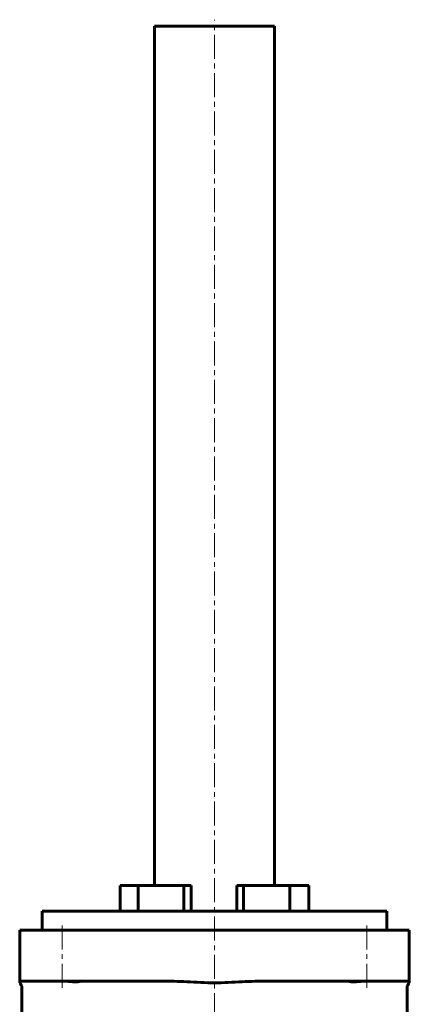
# Model space of a CAD drawing. Header units: millimetres. Extents: x -255 to 255, y -688 to 690.
# Tile 4 of 4: x -61 to 61, y 381 to 690. Entities that reach past the tile are written whole.
import ezdxf

# ---------------------------------------------------------------- set-up
doc = ezdxf.new("R2010")
doc.units = ezdxf.units.MM
doc.linetypes.add('K5LT_AXLED', pattern=[12, 7.5, -1.5, 1.5, -1.5])
doc.linetypes.add('K5LT_BASIC', pattern=[0])
doc.layers.add('Системный слой (1)', color=7, linetype='Continuous', true_color=0x6c6c6c)

# ---------------------------------------------------------------- blocks, each defined once
blk = doc.blocks.new('U16')
at = {"layer": 'Системный слой (1)', "color": 143, "linetype": 'K5LT_BASIC', "lineweight": 60, "true_color": 0x33acca}
for p, q in [((-54, 410.5), (0, 410.5)), ((0, 410.5), (54, 410.5))]:
    blk.add_line(p, q, dxfattribs=at)

msp = doc.modelspace()

# ---------------------------------------------------------------- linework, layer by layer
at = {"layer": 'Системный слой (1)', "color": 143, "linetype": 'K5LT_BASIC', "lineweight": 60, "true_color": 0x33acca}
for p, q in [((-18.75, 418.5), (-18.75, 687.5)), ((18.75, 687.5), (-18.75, 687.5)), ((18.75, 418.5), (18.75, 687.5)), ((-29.5, 418.5), (-23.87, 418.5)), ((-29.5, 410.5), (-29.5, 418.5)), ((-23.87, 410.5), (-23.87, 418.5)), ((-23.87, 418.5), (-9.6, 418.5)), ((-9.6, 410.5), (-9.6, 418.5)), ((-9.6, 418.5), (-7.33, 418.5)), ((-7.33, 410.5), (-7.33, 418.5)), ((6.95, 410.5), (6.95, 418.5)), ((6.95, 418.5), (9.12, 418.5)), ((9.12, 418.5), (23.56, 418.5)), ((9.12, 410.5), (9.12, 418.5)), ((23.56, 418.5), (29.5, 418.5)), ((23.56, 410.5), (23.56, 418.5)), ((29.5, 410.5), (29.5, 418.5)), ((-54, 404.5), (-54, 410.5)), ((54, 404.5), (54, 410.5)), ((-48, 404.5), (-61, 404.5)), ((-61, 388.5), (-61, 404.5)), ((-48, 404.5), (48, 404.5)), ((61, 404.5), (48, 404.5)), ((61, 388.5), (61, 404.5)), ((-48, 388.5), (-61, 388.5)), ((-61, 388.5), (-61, 388.02)), ((-48, 388.5), (-12.64, 388.5)), ((12.64, 388.5), (48, 388.5)), ((61, 388.5), (48, 388.5)), ((61, 388.5), (61, 388.02)), ((-60.3, 376.01), (-60.3, 386.5)), ((60.3, 376.01), (60.3, 386.5))]:
    msp.add_line(p, q, dxfattribs=at)
at = {"layer": 'Системный слой (1)', "color": 30, "linetype": 'K5LT_AXLED', "lineweight": 18, "true_color": 0xff8000}
for p, q in [((0, 353.25), (0, 689.5)), ((-47.73, 386.5), (-47.73, 406.5)), ((47.73, 386.5), (47.73, 406.5))]:
    msp.add_line(p, q, dxfattribs=at)
at = {"layer": 'Системный слой (1)', "color": 143, "linetype": 'K5LT_BASIC', "lineweight": 60, "true_color": 0x33acca}
for centre, start, end in [((-62.3, 386.5), 0, 49.6048), ((62.3, 386.5), 130.3951, 180)]:
    msp.add_arc(centre, 2, start, end, dxfattribs=at)
for points, knots in [([(-41.98, 388.5), (-42.09, 388.5), (-42.24, 388.47), (-42.64, 388.4), (-42.91, 388.35), (-43.3, 388.34), (-43.34, 388.34), (-43.41, 388.34), (-43.43, 388.33), (-43.46, 388.33), (-43.48, 388.33), (-43.51, 388.33), (-43.53, 388.33), (-43.57, 388.34), (-43.6, 388.34), (-43.71, 388.34), (-43.8, 388.34), (-44.03, 388.35), (-44.17, 388.36), (-44.71, 388.41), (-45.13, 388.46), (-45.73, 388.5), (-45.88, 388.5), (-46.03, 388.5)], [0.3541536, 0.3541536, 0.3541536, 0.3541536, 0.4414773, 0.4414773, 0.5326725, 0.5326725, 0.5438932, 0.5438932, 0.549057, 0.549057, 0.5530461, 0.5530461, 0.5573463, 0.5573463, 0.5641238, 0.5641238, 0.5852769, 0.5852769, 0.6181184, 0.6181184, 0.7076596, 0.7076596, 0.7391016, 0.7391016, 0.7391016, 0.7391016]), ([(12.64, 388.5), (11.38, 388.5), (9.87, 388.44), (7.27, 388.31), (5.79, 388.21), (2.83, 388.07), (1.35, 388.02), (-1.35, 388.02), (-2.83, 388.07), (-5.79, 388.21), (-7.27, 388.31), (-9.87, 388.44), (-11.38, 388.5), (-12.64, 388.5)], [-5.14289, -5.14289, -5.14289, -5.14289, -4.765321, -4.765321, -4.360905, -4.360905, -3.95649, -3.95649, -3.552074, -3.552074, -3.147659, -3.147659, -2.770089, -2.770089, -2.770089, -2.770089]), ([(46.03, 388.5), (45.66, 388.5), (45.28, 388.47), (44.52, 388.4), (44.12, 388.35), (43.68, 388.34), (43.63, 388.34), (43.57, 388.34), (43.55, 388.33), (43.51, 388.33), (43.49, 388.33), (43.46, 388.33), (43.44, 388.33), (43.4, 388.34), (43.38, 388.34), (43.27, 388.34), (43.19, 388.34), (43.01, 388.35), (42.9, 388.36), (42.52, 388.41), (42.3, 388.46), (42.07, 388.5), (42.02, 388.5), (41.98, 388.5)], [0.3541536, 0.3541536, 0.3541536, 0.3541536, 0.4414773, 0.4414773, 0.5326725, 0.5326725, 0.5438932, 0.5438932, 0.549057, 0.549057, 0.5530461, 0.5530461, 0.5573463, 0.5573463, 0.5641238, 0.5641238, 0.5852769, 0.5852769, 0.6181184, 0.6181184, 0.7076596, 0.7076596, 0.7391016, 0.7391016, 0.7391016, 0.7391016])]:
    msp.add_open_spline(points, degree=3, knots=knots, dxfattribs=at)

# ---------------------------------------------------------------- block references
at = {"layer": 'Системный слой (1)'}
msp.add_blockref('U16', (0, 0), dxfattribs=at)

doc.saveas('drawing.dxf')
